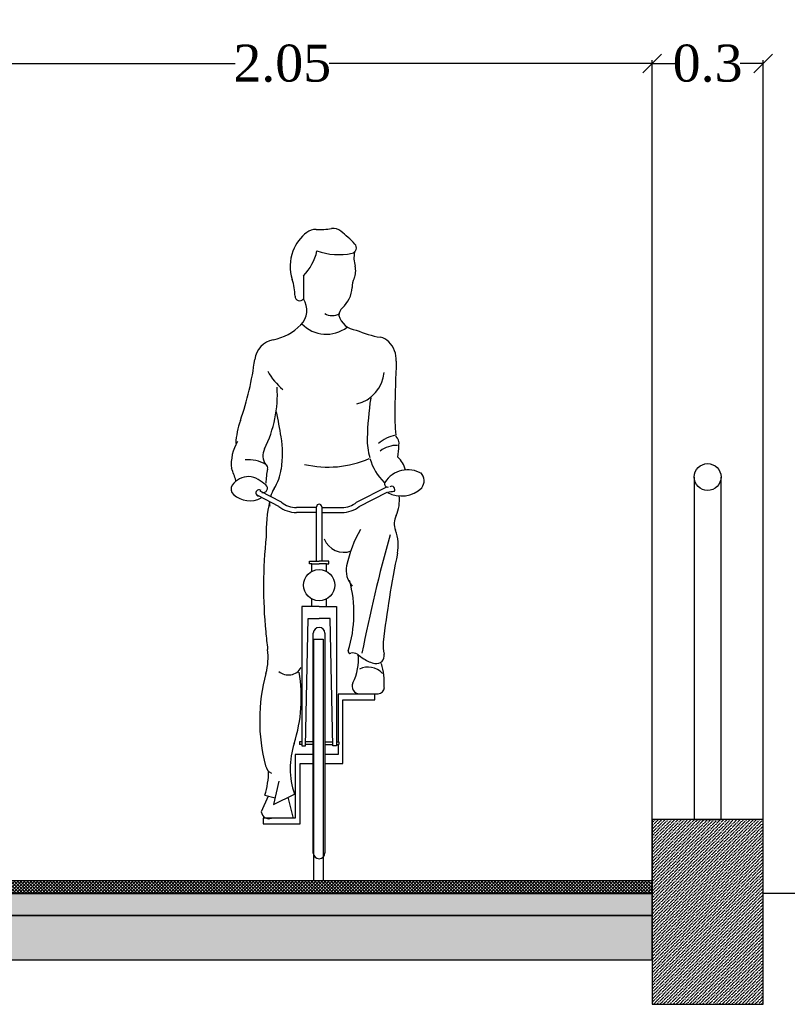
# Model space of a CAD drawing. Extents: x 340134 to 340674, y 4132137 to 4132521.
# Tile 4 of 14: x 340276 to 340318, y 4132336 to 4132389. Entities that reach past the tile are written whole.
import ezdxf

# ---------------------------------------------------------------- set-up
doc = ezdxf.new("R2010")
doc.units = 0
doc.header["$LTSCALE"] = 0.5
doc.header["$MEASUREMENT"] = 0
doc.header["$PDMODE"] = 33
doc.header["$PDSIZE"] = 0.3
doc.layers.add('.', color=7, linetype='Continuous', lineweight=15)
doc.styles.add('TimesCr', font='times.ttf')
doc.dimstyles.get("Standard").update_dxf_attribs({"dimtxt": 0.18, "dimasz": 0.18, "dimexe": 0.18, "dimexo": 0.0625, "dimgap": 0.09, "dimtad": 0, "dimtih": 1, "dimtoh": 1, "dimdec": 4, "dimzin": 0, "dimdsep": 46, "dimtxsty": 'Standard', "dimcen": 0.09, "dimaunit": 1, "dimadec": 3, "dimazin": 0, "dimtfac": 1, "dimtdec": 4, "dimtofl": 0, "dimtmove": 0, "dimatfit": 3, "dimfxl": 1, "dimtolj": 1, "dimtzin": 0, "dimarcsym": 0})

# ---------------------------------------------------------------- blocks, each defined once
blk = doc.blocks.new('A$C73B751D1')
for p, q in [((0.1999, 1.6759), (0.2003, 1.6116)), ((0.1321, 1.037), (0.074, 1.0667)), ((0.1395, 1.0484), (0.0801, 1.0787)), ((0.3474, 1.0484), (0.4306, 1.0908)), ((0.3548, 1.037), (0.4318, 1.0763)), ((0.2362, 1.0336), (0.1806, 1.0336)), ((0.2362, 1.0201), (0.1806, 1.0201)), ((0.2362, 0.8853), (0.2362, 1.0358)), ((0.2507, 1.0358), (0.2507, 0.8853)), ((0.2507, 1.0336), (0.3063, 1.0336)), ((0.2507, 1.0201), (0.3063, 1.0201)), ((0.2167, 0.8782), (0.2167, 0.8853)), ((0.2167, 0.8853), (0.2435, 0.8853)), ((0.2232, 0.8782), (0.2167, 0.8782)), ((0.2232, 0.8782), (0.2435, 0.8782)), ((0.2232, 0.8571), (0.2232, 0.8782)), ((0.2702, 0.8853), (0.2435, 0.8853)), ((0.2637, 0.8782), (0.2435, 0.8782)), ((0.2637, 0.8571), (0.2637, 0.8782)), ((0.2637, 0.8782), (0.2702, 0.8782)), ((0.2702, 0.8782), (0.2702, 0.8853)), ((0.2232, 0.7596), (0.2232, 0.7805)), ((0.2637, 0.7596), (0.2637, 0.7805)), ((0.1954, 0.7596), (0.1954, 0.3738)), ((0.2435, 0.7596), (0.1954, 0.7596)), ((0.2435, 0.7596), (0.2915, 0.7596)), ((0.2915, 0.7596), (0.2915, 0.3738)), ((0.2054, 0.3738), (0.2131, 0.7264)), ((0.2131, 0.7264), (0.2435, 0.7264)), ((0.2738, 0.7264), (0.2435, 0.7264)), ((0.2815, 0.3738), (0.2738, 0.7264)), ((0.2274, 0.0767), (0.2274, 0.6856)), ((0.2595, 0.6856), (0.2595, 0.0769)), ((0.2291, 0.669), (0.2551, 0.669)), ((0.2291, 0.2825), (0.2291, 0.669)), ((0.2551, 0.669), (0.2551, 0)), ((0.2959, 0.5167), (0.2959, 0.385)), ((0.3982, 0.5167), (0.2959, 0.5167)), ((0.3095, 0.501), (0.3982, 0.501)), ((0.3095, 0.3244), (0.3095, 0.501)), ((0.3982, 0.501), (0.3982, 0.5167)), ((0.1888, 0.385), (0.1888, 0.3773)), ((0.1954, 0.385), (0.1888, 0.385)), ((0.2274, 0.385), (0.2057, 0.385)), ((0.2595, 0.385), (0.2812, 0.385)), ((0.2915, 0.385), (0.2981, 0.385)), ((0.2981, 0.385), (0.2981, 0.3773)), ((0.1954, 0.3773), (0.1888, 0.3773)), ((0.1954, 0.3738), (0.2054, 0.3738)), ((0.2274, 0.3773), (0.2055, 0.3773)), ((0.2595, 0.3773), (0.2814, 0.3773)), ((0.2915, 0.3738), (0.2815, 0.3738)), ((0.2915, 0.3773), (0.2981, 0.3773)), ((0.2959, 0.3773), (0.2959, 0.3501)), ((0.1774, 0.3501), (0.1774, 0.1735)), ((0.2274, 0.3501), (0.1774, 0.3501)), ((0.2959, 0.3501), (0.2595, 0.3501)), ((0.191, 0.3244), (0.2274, 0.3244)), ((0.191, 0.1577), (0.191, 0.3244)), ((0.2595, 0.3244), (0.3095, 0.3244)), ((0.1319, 0.2757), (0.1169, 0.2112)), ((0.2291, 0), (0.2291, 0.2825)), ((0.1027, 0.2343), (0.0834, 0.1906)), ((0.0934, 0.2367), (0.1219, 0.2295)), ((0.1169, 0.2112), (0.1752, 0.2401)), ((0.1571, 0.2311), (0.1705, 0.1758)), ((0.0887, 0.1735), (0.0887, 0.1577)), ((0.1774, 0.1735), (0.0887, 0.1735)), ((0.0887, 0.1577), (0.191, 0.1577)), ((0.2551, 0), (0.2291, 0))]:
    blk.add_line(p, q)
blk.add_circle((0.2435, 0.8188), 0.0433)
for centre, radius, start, end in [((0.2342, 1.7626), 0.0415, 88.9539, 126.6528), ((0.2402, 2.0911), 0.2871, 268.9539, 277.5801), ((0.2825, 1.773), 0.0338, 51.2415, 97.5801), ((0.2766, 1.7056), 0.1125, 126.6528, 159.7977), ((0.0435, 1.4753), 0.4156, 43.9624, 51.2415), ((0.3316, 1.7531), 0.0153, 281.8556, 43.9624), ((0.285, 1.7025), 0.1215, 159.7977, 197.7323), ((0.097, 1.7767), 0.1441, 315.5938, 347.2165), ((0.298, 1.9134), 0.179, 250.257, 281.8556), ((0.431, 1.726), 0.091, 170.3634, 195.0061), ((0.2945, 1.6894), 0.0503, 335.7668, 15.0061), ((0.0165, 1.6166), 0.1604, 1.0186, 17.7323), ((0.3921, 1.6454), 0.0568, 155.7668, 182.3257), ((0.2491, 1.6502), 0.0866, 312.8373, 355.3417), ((0.19, 1.6197), 0.0131, 181.0186, 321.7529), ((0.1514, 1.5805), 0.058, 315.506, 32.3976), ((0.3297, 1.5632), 0.032, 132.8373, 174.7449), ((0.2793, 1.607), 0.0413, 240.6113, 300.101), ((0.3519, 1.5815), 0.0562, 195.8127, 264.2714), ((0.0871, 1.6437), 0.1481, 281.3513, 315.506), ((0.2635, 1.6082), 0.0942, 223.8434, 307.423), ((0.4558, 1.7685), 0.2665, 245.7507, 260.7562), ((0.4062, 1.464), 0.042, 43.9972, 80.7562), ((0.1288, 1.4358), 0.064, 101.3513, 172.5433), ((0.383, 1.4416), 0.0743, 358.1662, 43.9972), ((-0.7849, 1.5554), 0.8576, 340.915, 352.5433), ((5.3761, 1.214), 4.924, 177.379, 178.9282), ((0.2751, 1.51), 0.1997, 209.5731, 228.4588), ((0.3254, 1.4171), 0.0988, 282.9664, 354.8986), ((-0.2096, 1.3469), 0.3375, 333.5256, 3.5328), ((1.3006, 1.2018), 0.9242, 171.6209, 178.4973), ((-1.4931, 0.9631), 1.6531, 9.2791, 11.7243), ((1.0985, 1.2941), 0.6457, 178.9282, 185.291), ((0.253, 1.1963), 0.2407, 160.915, 176.4186), ((-0.1453, 1.1833), 0.2875, 351.4332, 9.2791), ((0.4773, 1.1297), 0.107, 101.72, 130.725), ((0.44, 1.2125), 0.0247, 344.8981, 50.7086), ((0.1234, 1.153), 0.1232, 149.0044, 185.2269), ((0.5283, 1.2205), 0.1517, 177.9342, 198.3785), ((0.4592, 1.1292), 0.0769, 88.7756, 127.237), ((0.3349, 1.2001), 0.129, 347.9242, 2.6289), ((0.1311, 1.1772), 0.0431, 153.5256, 214.8149), ((0.4219, 1.1257), 0.0616, 11.5824, 50.4104), ((0.0489, 1.0775), 0.0886, 58.0687, 96.6544), ((0.0896, 1.1427), 0.0116, 347.4039, 58.0687), ((0.2679, 1.4308), 0.285, 256.8732, 293.6374), ((0.5237, 1.2074), 0.1443, 195.1084, 226.0384), ((-0.2172, 1.0391), 0.2409, 16.8667, 25.2365), ((0.0479, 1.0654), 0.054, 88.7072, 145.8605), ((0.048, 1.0702), 0.0493, 57.1107, 88.7072), ((0.3025, 1.0952), 0.2065, 167.4039, 178.2608), ((-0.0009, 1.1615), 0.1414, 327.828, 351.4332), ((0.489, 1.0635), 0.0749, 58.7319, 147.7305), ((0.5012, 1.1077), 0.0329, 324.8541, 41.9912), ((0.0195, 1.0847), 0.0196, 145.8605, 227.8915), ((-0.0781, 0.8751), 0.2815, 51.7822, 57.1107), ((0.0888, 1.0871), 0.0118, 252.573, 51.7822), ((0.4329, 1.099), 0.00846, 147.7305, 291.9268), ((0.4441, 1.0836), 0.00917, 323.1819, 124.2573), ((0.0517, 1.1204), 0.0677, 227.8915, 297.6316), ((0.0774, 1.074), 0.00885, 50.922, 254.4984), ((0.1867, 1.0435), 0.0802, 147.828, 165.2966), ((0.4711, 1.1481), 0.0823, 241.9871, 313.8611), ((0.4641, 0.9154), 0.1632, 94.456, 101.1762), ((0.357, 1.0548), 0.109, 336.6065, 6.0893), ((0.4737, 0.9649), 0.377, 166.897, 181.7973), ((0.1867, 1.0435), 0.0802, 175.4167, 183.9963), ((0.1806, 1.0982), 0.0781, 231.6488, 270), ((0.1806, 1.0982), 0.0646, 230.5198, 270), ((0.2435, 1.0358), 0.00721, 0, 180), ((0.3063, 1.0982), 0.0646, 270, 309.4802), ((0.3063, 1.0982), 0.0781, 270, 308.3512), ((0.5014, 0.989), 0.0498, 153.0048, 201.5746), ((0.6618, 0.8001), 0.3497, 150.3762, 168.0371), ((4.8352, -0.2556), 4.5599, 164.5637, 168.7995), ((0.3513, 0.9296), 0.1115, 348.338, 21.5746), ((1.3734, 0.8152), 1.2838, 173.8369, 185.6022), ((0.3118, 0.9677), 0.0579, 201.1644, 290.999), ((3.1947, 0.3427), 2.7918, 168.338, 173.4497), ((0.3813, 0.8595), 0.063, 168.0371, 223.1855), ((-0.0044, 0.7411), 0.3445, 342.45, 15.2475), ((2.0499, 0.8816), 1.9636, 185.6022, 187.0391), ((0.2435, 0.6856), 0.016, 0, 180), ((0.54, 0.6528), 0.1191, 175.9575, 192.2177), ((-0.0711, 0.6197), 0.1735, 344.8759, 7.0391), ((0.3296, 0.6355), 0.00581, 162.45, 288.2624), ((0.3378, 0.6106), 0.0204, 54.2694, 108.2624), ((0.4024, 0.623), 0.0216, 258.4947, 12.2177), ((0.2071, 0.6135), 0.1455, 333.3036, 5.4016), ((0.8135, 1.2718), 0.7942, 234.2694, 235.8205), ((0.4151, 0.6851), 0.085, 235.8205, 258.4947), ((0.1742, 0.5402), 0.2499, 358.9341, 14.3203), ((0.579, 0.444), 0.5, 164.8759, 194.5269), ((0.1585, 0.6101), 0.0402, 229.0925, 330.5445), ((-0.2242, 0.5082), 0.4185, 342.2286, 9.589), ((0.3788, 0.5373), 0.0544, 42.7669, 115.8327), ((0.3559, 0.5386), 0.0211, 153.3036, 268.9341), ((0.4061, 0.5358), 0.018, 271.7782, 358.9341), ((0.3747, 1.5483), 1.0309, 268.9341, 271.7782), ((0.3891, 0.3116), 0.2255, 162.2286, 198.4838), ((-0.1153, 0.303), 0.2189, 342.3792, 0.1996), ((0.1261, 0.3266), 0.032, 194.5269, 242.4999), ((0.1045, 0.193), 0.0212, 186.6984, 290.7989), ((0.2435, 0.0769), 0.016, 180.568, 0)]:
    blk.add_arc(centre, radius, start, end)
blk = doc.blocks.new('_Oblique')
at = {"color": 0, "lineweight": -2}
blk.add_line((-0.5, -0.5), (0.5, 0.5), dxfattribs=at)
blk = doc.blocks.new('*D308')
at = {"color": 0, "linetype": 'Continuous', "lineweight": -2, "transparency": 16777216}
for p, q in [((340270.267, 4132342.924), (340270.267, 4132387.2)), ((340270.267, 4132387.02), (340287.722, 4132387.02)), ((340310.267, 4132387.02), (340292.812, 4132387.02)), ((340310.267, 4132342.861), (340310.267, 4132387.2))]:
    blk.add_line(p, q, dxfattribs=at)
at = {"layer": 'Defpoints', "color": 0, "linetype": 'Continuous', "transparency": 16777216}
for p in [(340310.267, 4132387.02), (340270.267, 4132342.861), (340310.267, 4132342.799)]:
    blk.add_point(p, dxfattribs=at)
at = {"color": 0, "linetype": 'Continuous', "lineweight": -2, "transparency": 16777216, "rotation": 180}
blk.add_blockref('_Oblique', (340270.267, 4132387.02), dxfattribs=at)
at = {"color": 0, "linetype": 'Continuous', "lineweight": -2, "transparency": 16777216}
blk.add_blockref('_Oblique', (340310.267, 4132387.02), dxfattribs=at)
at = {"color": 0, "linetype": 'Continuous', "transparency": 16777216, "insert": (340290.267, 4132387.02), "char_height": 2, "attachment_point": 5, "style": 'TimesCr'}
blk.add_mtext('\\A1;2.05', dxfattribs=at)
blk = doc.blocks.new('*D309')
at = {"color": 0, "linetype": 'Continuous', "lineweight": -2, "transparency": 16777216}
for p, q in [((340310.267, 4132342.518), (340310.267, 4132387.2)), ((340310.267, 4132387.02), (340311.508, 4132387.02)), ((340316.267, 4132387.02), (340315.027, 4132387.02)), ((340316.267, 4132342.174), (340316.267, 4132387.2))]:
    blk.add_line(p, q, dxfattribs=at)
at = {"layer": 'Defpoints', "color": 0, "linetype": 'Continuous', "transparency": 16777216}
for p in [(340316.267, 4132387.02), (340310.267, 4132342.455), (340316.267, 4132342.112)]:
    blk.add_point(p, dxfattribs=at)
at = {"color": 0, "linetype": 'Continuous', "lineweight": -2, "transparency": 16777216, "rotation": 180}
blk.add_blockref('_Oblique', (340310.267, 4132387.02), dxfattribs=at)
at = {"color": 0, "linetype": 'Continuous', "lineweight": -2, "transparency": 16777216}
blk.add_blockref('_Oblique', (340316.267, 4132387.02), dxfattribs=at)
at = {"color": 0, "linetype": 'Continuous', "transparency": 16777216, "insert": (340313.267, 4132387.02), "char_height": 2, "attachment_point": 5, "style": 'TimesCr'}
blk.add_mtext('\\A1;0.3', dxfattribs=at)
blk = doc.blocks.new('*D314')
at = {"color": 0, "linetype": 'Continuous', "lineweight": -2, "transparency": 16777216}
for p, q in [((340190.267, 4132387.263), (340190.267, 4132425.905)), ((340638.667, 4132387.083), (340638.667, 4132425.905)), ((340190.267, 4132425.725), (340411.139, 4132425.725)), ((340638.667, 4132425.725), (340417.795, 4132425.725))]:
    blk.add_line(p, q, dxfattribs=at)
at = {"layer": 'Defpoints', "color": 0, "linetype": 'Continuous', "transparency": 16777216}
for p in [(340638.667, 4132425.725), (340190.267, 4132387.2), (340638.667, 4132387.02)]:
    blk.add_point(p, dxfattribs=at)
at = {"color": 0, "linetype": 'Continuous', "lineweight": -2, "transparency": 16777216, "rotation": 180}
blk.add_blockref('_Oblique', (340190.267, 4132425.725), dxfattribs=at)
at = {"color": 0, "linetype": 'Continuous', "lineweight": -2, "transparency": 16777216}
blk.add_blockref('_Oblique', (340638.667, 4132425.725), dxfattribs=at)
at = {"color": 0, "linetype": 'Continuous', "transparency": 16777216, "insert": (340414.467, 4132425.725), "char_height": 2, "attachment_point": 5, "style": 'TimesCr'}
blk.add_mtext('\\A1;22.00', dxfattribs=at)

msp = doc.modelspace()

# ---------------------------------------------------------------- hatches: boundary and pattern name
at = {"layer": '.', "linetype": 'Continuous', "true_color": 0x919191}
h = msp.add_hatch(dxfattribs=at)
h.set_pattern_fill('ANSI36', color=252)
h.set_pattern_definition([(45, (-369.2775, 294.18755), (0.0662912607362, 0.243067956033), [0.3125, -0.0625, 0, -0.0625])])
h.paths.add_polyline_path([(340310.26737, 4132336.11156), (340316.26737, 4132336.11156), (340316.26737, 4132342.11156), (340316.26737, 4132346.11156), (340310.26737, 4132346.11156)])
at = {"layer": '.', "linetype": 'Continuous'}
h = msp.add_hatch(dxfattribs=at)
h.set_pattern_fill('ANSI37', color=21)
h.set_pattern_definition([(45, (-369.2775, 294.18755), (-0.0883883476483, 0.0883883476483), []), (135, (-369.2775, 294.18755), (-0.0883883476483, -0.0883883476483), [])])
h.paths.add_polyline_path([(340310.26737, 4132342.11156), (340310.26737, 4132342.79863), (340270.26737, 4132342.79863), (340270.26737, 4132342.11156)])
at = {"layer": '.'}
h = msp.add_hatch(dxfattribs=at)
h.set_pattern_fill('AR-SAND', color=145, scale=0.03)
h.set_pattern_definition([(37.5, (-369.277495, 294.18755), (-0.0018898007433, 0.0578047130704), [0, -0.0456, 0, -0.051, 0, -0.04875]), (7.5, (-369.277495, 294.18755), (0.053093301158, 0.0846643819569), [0, -0.0246, 0, -0.0411, 0, -0.01575]), (327.5, (-369.314395, 294.18755), (0.09342425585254, 0.0001697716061), [0, -0.015, 0, -0.054, 0, -0.0705]), (317.5, (-369.314395, 294.18755), (0.0901837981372, 0.026330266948), [0, -0.0075, 0, -0.0354, 0, -0.0405])])
h.paths.add_polyline_path([(340270.26737, 4132340.91156), (340310.26737, 4132340.91156), (340310.26737, 4132342.11156), (340190.26737, 4132342.11156), (340190.26737, 4132340.91156)])
h = msp.add_hatch(dxfattribs=at)
h.set_pattern_fill('AR-CONC', color=254, scale=0.3, angle=45)
h.set_pattern_definition([(95, (-369.2775, 294.1875), (1.6546559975, 1.3884212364), [0.225, -2.475]), (40, (-369.2775, 294.1875), (-1.8899765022, 1.3013044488), [0.18, -1.98]), (145.45144446, (-369.1396, 294.3033), (-0.235320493, 2.689725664), [0.191220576, -2.103426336]), (91.1842, (-369.7018, 294.6118), (2.6150801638, 1.9128413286), [0.3375, -3.7125]), (141.63563549, (-369.4838, 294.7712), (-0.0837002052, 4.0491350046), [0.286831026, -3.15514128]), (36.18416399, (-369.7018, 294.6118), (-0.0837002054, 4.0491350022), [0.27, -2.970000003]), (66, (-369.3836, 294.7179), (2.12031471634, 0.4121474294), [0.225, -2.475]), (11, (-369.3836, 294.7179), (-1.0221257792, 2.0544253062), [0.18, -1.98]), (116.45144474, (-369.2069, 294.7522), (1.098188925, 2.4665727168), [0.19122057, -2.103426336]), (82.5, (-369.2775, 294.18755), (-0.68037955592, 0.73196945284), [0, -1.956, 0, -2.01, 0, -1.9875]), (52.5, (-369.2775, 294.1875), (-0.2786188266, 1.3947283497), [0, -1.146, 0, -1.911, 0, -0.7575]), (12.5, (-369.75055, 293.7145), (1.18025450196, 1.08456228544), [0, -0.75, 0, -2.34, 0, -3.105]), (2.5, (-369.9627, 293.5024), (1.0247699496, 1.4494794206), [0, -0.975, 0, -1.554, 0, -2.205])])
h.paths.add_polyline_path([(340310.26737, 4132338.51156), (340310.26737, 4132340.91156), (340190.26737, 4132340.91156), (340187.86737, 4132338.51156)])

# ---------------------------------------------------------------- linework, layer by layer
at = {"linetype": 'Continuous'}
msp.add_lwpolyline([(340312.54286, 4132364.64402), (340312.54286, 4132346.11156), (340313.99188, 4132346.11156), (340313.99188, 4132364.64402)], dxfattribs=at)
at = {"flags": 128}
for points in [[(340321.26737, 4132342.11156), (340316.26737, 4132342.11156), (340316.26737, 4132346.11156), (340310.26737, 4132346.11156), (340310.26737, 4132336.11156), (340316.26737, 4132336.11156), (340316.26737, 4132342.11156)], [(340310.26737, 4132342.11156), (340270.26737, 4132342.11156)], [(340270.26737, 4132340.91156), (340310.26737, 4132340.91156), (340310.26737, 4132342.11156)], [(340190.26737, 4132340.91156), (340187.86737, 4132338.51156), (340310.26737, 4132338.51156), (340310.26737, 4132340.91156), (340190.26737, 4132340.91156)]]:
    msp.add_lwpolyline(points, dxfattribs=at)
at = {"linetype": 'Continuous'}
msp.add_lwpolyline([(340190.26737, 4132342.11156), (340310.26737, 4132342.11156), (340310.26737, 4132342.79863), (340190.26737, 4132342.79863)], close=True, dxfattribs=at)
msp.add_circle((340313.26737, 4132364.64402), 0.72451, dxfattribs=at)

# ---------------------------------------------------------------- block references
at = {"color": 1, "xscale": 19.53325049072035, "yscale": 19.53325049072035, "zscale": 19.53325049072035}
msp.add_blockref('A$C73B751D1', (340287.5026, 4132342.79863), dxfattribs=at)

# ---------------------------------------------------------------- dimensions: what is measured, and where the dimension line sits
at = {"linetype": 'Continuous'}
for base, p1, p2, text, picture, middle in [((340638.66737, 4132425.725), (340190.26737, 4132387.20047), (340638.66737, 4132387.02047), '22.00', '*D314', (340414.46737, 4132425.725)), ((340310.26737, 4132387.02047), (340270.26737, 4132342.86113), (340310.26737, 4132342.79863), '2.05', '*D308', (340290.26737, 4132387.02047)), ((340316.26737, 4132387.02047), (340310.26737, 4132342.45509), (340316.26737, 4132342.11156), '0.3', '*D309', (340313.26737, 4132387.02047))]:
    dim = msp.add_linear_dim(base=base, p1=p1, p2=p2, text=text, dimstyle='Standard', override={"dimtxt": 2, "dimasz": 1, "dimtxsty": 'TimesCr', "dimblk1": 'Oblique', "dimblk2": 'Oblique', "dimsah": 1}, dxfattribs=at)
    dim.commit()
    dim.dimension.update_dxf_attribs({"geometry": picture, "text_midpoint": middle})

doc.saveas('drawing.dxf')
